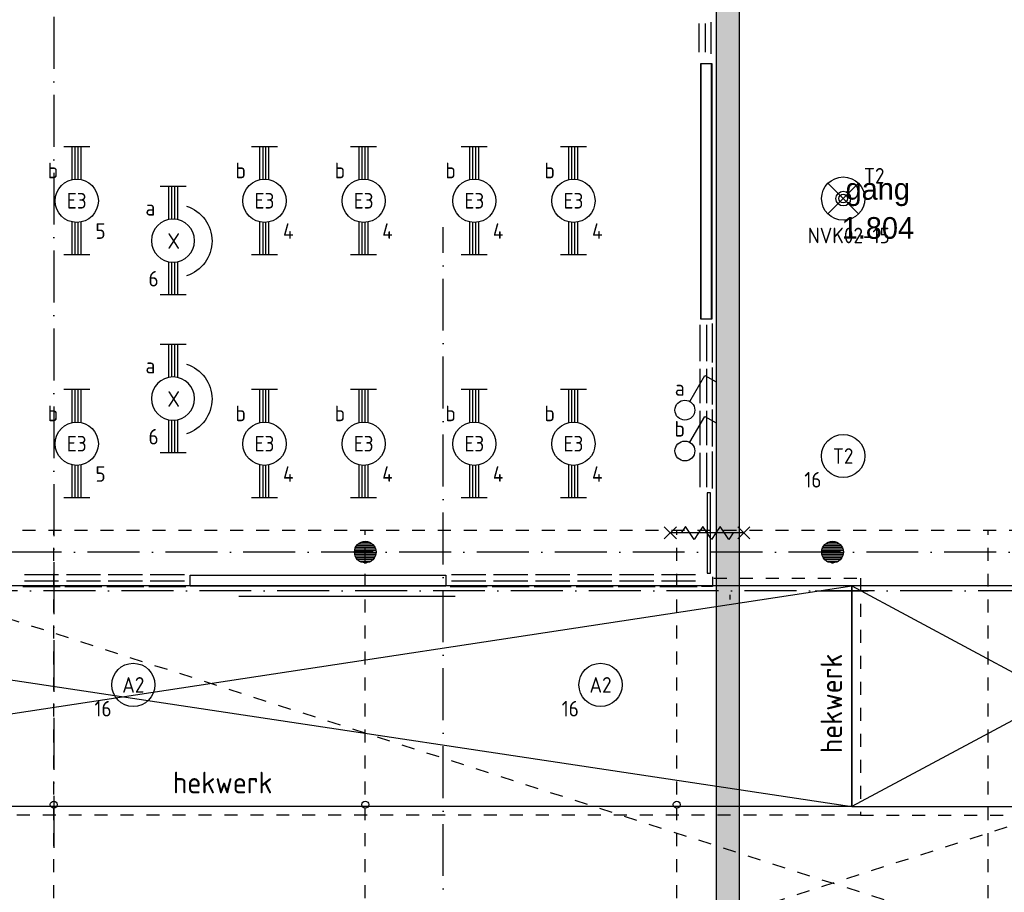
# Model space of a CAD drawing. Header units: millimetres. Extents: x 84333 to 240712, y -2244 to 84291.
# Tile 41 of 87: x 147624 to 159003, y 38094 to 48177. Entities that reach past the tile are written whole.
import ezdxf
from ezdxf.enums import TextEntityAlignment as Align

# ---------------------------------------------------------------- set-up
doc = ezdxf.new("R2010")
doc.units = ezdxf.units.MM
doc.header["$LTSCALE"] = 100
for name, pattern in [('2322108', [7, 5, -2]), ('DASHDOT', [9, 6, -1.5, 0, -1.5]), ('DASHED', [3, 1.5, -1.5])]:
    doc.linetypes.add(name, pattern=pattern)
doc.layers.get('0').update_dxf_attribs({"linetype": 'CONTINUOUS'})
for name, color, linetype in [('30MINSCHEIDING', 2, '2322108'), ('AFDELING', 4, 'CONTINUOUS'), ('AL$1----_ALGEMEEN', 7, 'CONTINUOUS'), ('AL$1----_TEKST', 7, 'CONTINUOUS'), ('AL$7----_STRAMIEN', 1, 'DASHDOT'), ('AL22----_BINNENWAND', 7, 'CONTINUOUS'), ('AL23----_VLOEREN', 4, 'CONTINUOUS'), ('AL28----_KONSTRUKTIE', 3, 'CONTINUOUS'), ('AL31----_BUITENKOZ', 7, 'CONTINUOUS'), ('AL32----_BINNENKOZ', 7, 'CONTINUOUS'), ('AL34----_BALUSTRADES', 4, 'DASHED'), ('AL65----_BEVEILIGING', 7, 'CONTINUOUS'), ('ALXAA---_GEWBETON', 12, 'CONTINUOUS'), ('BOUW', 8, 'CONTINUOUS'), ('EB63101-_ATTRIB', 2, 'CONTINUOUS'), ('EB63102-_ATTRIB', 2, 'CONTINUOUS'), ('EB63501-_ATTRIB', 2, 'CONTINUOUS'), ('EL63101-_LICHT-ARM', 3, 'CONTINUOUS'), ('EL63101-LICHT-ARM', 3, 'CONTINUOUS'), ('EL63102-_LICHT-SCH', 3, 'CONTINUOUS'), ('EL63501-_NOODVRL-ARM', 3, 'CONTINUOUS'), ('EL6441--_DATACOM', 3, 'CONTINUOUS'), ('KABELGGOOT1', 8, 'CONTINUOUS')]:
    doc.layers.add(name, color=color, linetype=linetype)
doc.styles.add('1_8', font='ISO', dxfattribs={"height": 1.8})
doc.styles.add('BURO-025', font='BUROFONT.shx', dxfattribs={"height": 250})
doc.styles.add('NORATT', font='isocp.shx')
doc.styles.get("Standard").update_dxf_attribs({"font": 'iso.shx'})
doc.styles.add('TECHNIC', font='technic_.ttf')

# ---------------------------------------------------------------- blocks, each defined once
blk = doc.blocks.new('ES3G00')
at = {"color": 0}
blk.add_circle((0, 0), 2.5, dxfattribs=at)
at = {"color": 0, "style": '1_8'}
for tag, flags, p in [('SCHAK', 8, (3.5, 2.75)), ('A_CODE', 8, (0, 0)), ('GROEP', 8, (-3.5, -2.75)), ('KAST', 9, (3.5, -2.75))]:
    blk.add_attdef(tag, text='', height=1.8, dxfattribs=dict(at, flags=flags)).set_placement(p, align=Align.MIDDLE)
blk = doc.blocks.new('SCHAK')
blk.add_lwpolyline([(0.58, 1), (2.31, 4), (3.61, 3.25)])
blk.add_circle((0, 0), 1.15)
at = {"style": '1_8'}
for tag, flags, p in [('SCHAK', 8, (3, 5.5)), ('KAST', 9, (-3, 0.5)), ('M_CODE', 9, (0, 0)), ('DOEL', 9, (-3, -2)), ('GROEP', 9, (-3, -4.5))]:
    blk.add_attdef(tag, text='', height=1.8, dxfattribs=dict(at, flags=flags)).set_placement(p, align=Align.MIDDLE_CENTER)
blk = doc.blocks.new('EJ3T20')
at = {"color": 0}
for p, q in [((-6.25, -1.5), (-6.25, 1.5)), ((6.25, -1.5), (6.25, 1.5)), ((-6.25, 0.52), (-2.44, 0.52)), ((-6.25, 0.17), (-2.49, 0.17)), ((2.44, 0.52), (6.25, 0.52)), ((2.49, 0.17), (6.25, 0.17)), ((-6.25, -0.17), (-2.49, -0.17)), ((-6.25, -0.52), (-2.44, -0.52)), ((2.44, -0.52), (6.25, -0.52)), ((2.49, -0.17), (6.25, -0.17))]:
    blk.add_line(p, q, dxfattribs=at)
blk.add_circle((0, 0), 2.5, dxfattribs=at)
at = {"color": 0, "style": '1_8'}
for tag, flags, p in [('SCHAK', 8, (3.5, 2.75)), ('A_CODE', 8, (0, 0)), ('GROEP', 8, (-3.5, -2.75)), ('KAST', 9, (3.5, -2.75))]:
    blk.add_attdef(tag, text='', height=1.8, dxfattribs=dict(at, flags=flags)).set_placement(p, align=Align.MIDDLE)
blk = doc.blocks.new('ES3G01')
at = {"color": 0}
for p, q in [((-1.77, 1.77), (1.77, -1.77)), ((1.77, 1.77), (-1.77, -1.77))]:
    blk.add_line(p, q, dxfattribs=at)
at = {"color": 6}
blk.add_lwpolyline([(1.77, -1.77), (1.75, -1.75)], dxfattribs=at)
blk.add_circle((0, 0), 2.5)
at = {"color": 0}
for radius in [0.85, 0.5]:
    blk.add_circle((0, 0), radius, dxfattribs=at)
at = {"color": 6, "style": '1_8'}
for tag, flags, p in [('A_CODE', 8, (-3.5, 2.75)), ('SCHAK', 8, (3.5, 2.75)), ('GROEP', 8, (-3.5, -2.75)), ('KAST', 9, (3.5, -2.75))]:
    blk.add_attdef(tag, text='', height=1.8, dxfattribs=dict(at, flags=flags)).set_placement(p, align=Align.MIDDLE)
blk = doc.blocks.new('PENDEL')
at = {"color": 0}
for p, q in [((-6.25, -1.5), (-6.25, 1.5)), ((6.25, -1.5), (6.25, 1.5)), ((-6.25, 0.52), (-2.44, 0.52)), ((-6.25, 0.18), (-2.49, 0.18)), ((2.44, 0.52), (6.25, 0.52)), ((2.49, 0.18), (6.25, 0.18)), ((-6.25, -0.18), (-2.49, -0.18)), ((-6.25, -0.52), (-2.44, -0.52)), ((2.44, -0.52), (6.25, -0.52)), ((2.49, -0.18), (6.25, -0.18))]:
    blk.add_line(p, q, dxfattribs=at)
blk.add_circle((0, 0), 2.5, dxfattribs=at)
at = {"layer": 'EL63101-_LICHT-ARM'}
blk.add_arc((0.04, -0.3), 4.21, 197.6135, 342.3865, dxfattribs=at)
at = {"color": 6, "style": '1_8'}
for tag, flags, p in [('SCHAK', 8, (3.5, 2.75)), ('A_CODE', 8, (0, 0)), ('GROEP', 8, (-3.5, -2.75)), ('KAST', 9, (3.5, -2.75))]:
    blk.add_attdef(tag, text='', height=1.8, dxfattribs=dict(at, flags=flags)).set_placement(p, align=Align.MIDDLE)
at = {"style": '1_8', "flags": 8}
blk.add_attdef('M_CODE', text='', height=3.6, dxfattribs=at).set_placement((0, 0), align=Align.MIDDLE_CENTER)
blk = doc.blocks.new('A$C13e6995e')
at = {"layer": 'KABELGGOOT1'}
h = blk.add_hatch(dxfattribs=at)
h.set_pattern_fill('DOTS', color=256, scale=40, style=0)
h.set_pattern_definition([(8e-14, (39793.956, 199192.7), (31.75, 63.5), [0, -63.5])])
h.paths.add_polyline_path([(71609, 68494), (71339, 68494), (71339, 38316), (71609, 38316)])
at = {"layer": '30MINSCHEIDING'}
blk.add_line((71500, 43776), (71500, 43721), dxfattribs=at)
at = {"layer": 'AL$1----_ALGEMEEN', "color": 8, "linetype": 'DASHED'}
for p, q in [((59995, 36370), (85375, 44520)), ((85375, 44520), (59995, 44520)), ((59995, 44520), (85375, 36370)), ((63685, 36370), (63685, 44520)), ((67285, 36370), (67285, 44520)), ((70885, 36370), (70885, 44520)), ((74485, 36370), (74485, 44520)), ((73007, 41230), (77539, 41230))]:
    blk.add_line(p, q, dxfattribs=at)
at = {"layer": 'AL$1----_ALGEMEEN', "color": 8}
for p, q in [((72485, 43820), (73098, 43820)), ((68325, 43755), (65825, 43755))]:
    blk.add_line(p, q, dxfattribs=at)
at = {"layer": 'AL$7----_STRAMIEN', "color": 1}
for p, q in [((151985, 44270), (8891, 44270)), ((152377, 43820), (9684, 43820))]:
    blk.add_line(p, q, dxfattribs=at)
blk.add_lwpolyline([(63685, 79257), (63685, 40820)], dxfattribs=at)
at = {"layer": 'AL$7----_STRAMIEN'}
blk.add_lwpolyline([(68185, 9924), (68185, 48023)], dxfattribs=at)
at = {"layer": 'AL22----_BINNENWAND', "color": 8}
for p, q in [((71164, 46961), (71164, 49915)), ((71164, 49915), (71289, 49915)), ((71289, 49915), (71289, 46961)), ((71289, 46961), (71164, 46961)), ((65262, 44003), (68216, 44003)), ((65262, 43878), (65262, 44003)), ((68216, 44003), (68216, 43878)), ((68216, 43878), (65262, 43878))]:
    blk.add_line(p, q, dxfattribs=at)
at = {"layer": 'AL22----_BINNENWAND', "color": 8, "linetype": 'Continuous'}
for p, q in [((71167, 46961), (71167, 49915)), ((71287, 46961), (71287, 49915)), ((65262, 44001), (68216, 44001)), ((65262, 43881), (68216, 43881))]:
    blk.add_line(p, q, dxfattribs=at)
at = {"layer": 'AL23----_VLOEREN', "color": 8}
for p, q in [((72907, 43878), (56145, 43878)), ((56145, 41330), (72907, 43878)), ((56145, 43852), (72907, 41330)), ((77662, 43878), (72907, 41330)), ((72907, 43878), (77662, 41330)), ((72907, 43878), (72907, 41330)), ((77662, 43878), (72907, 43878)), ((72907, 41330), (72907, 43878)), ((72907, 41330), (56145, 41330)), ((72907, 41330), (77662, 41330))]:
    blk.add_line(p, q, dxfattribs=at)
at = {"layer": 'AL28----_KONSTRUKTIE', "color": 8}
for centre, radius in [((67285, 44270), 125), ((72685, 44270), 125), ((63685, 41351), 40), ((67285, 41351), 40), ((70885, 41351), 40)]:
    blk.add_circle(centre, radius, dxfattribs=at)
at = {"layer": 'AL31----_BUITENKOZ', "color": 8, "linetype": 'Continuous'}
for p, q in [((71276, 44956), (71235, 44956)), ((71235, 44956), (71235, 44026)), ((71276, 44026), (71276, 44956)), ((71235, 44026), (71276, 44026))]:
    blk.add_line(p, q, dxfattribs=at)
at = {"layer": 'AL32----_BINNENKOZ', "color": 8}
for p, q in [((71145, 50045), (71145, 50377)), ((71217, 50045), (71217, 50377)), ((71284, 50028), (71284, 50394)), ((71157, 46476), (71157, 46894)), ((71229, 46894), (71229, 46476)), ((71296, 46459), (71296, 46911)), ((71157, 45991), (71157, 46386)), ((71229, 46386), (71229, 45991)), ((71296, 45974), (71296, 46403)), ((71157, 45506), (71157, 45901)), ((71229, 45901), (71229, 45506)), ((71296, 45489), (71296, 45918)), ((71157, 45021), (71157, 45416)), ((71229, 45416), (71229, 45021)), ((71296, 45004), (71296, 45433)), ((63345, 44010), (63740, 44010)), ((63345, 43938), (63740, 43938)), ((63830, 44010), (64225, 44010)), ((63830, 43938), (64225, 43938)), ((64315, 44010), (64710, 44010)), ((64315, 43938), (64710, 43938)), ((64800, 44010), (65195, 44010)), ((64800, 43938), (65195, 43938)), ((68283, 44010), (68678, 44010)), ((68283, 43938), (68678, 43938)), ((68768, 44010), (69163, 44010)), ((68768, 43938), (69163, 43938)), ((69253, 44010), (69648, 44010)), ((69253, 43938), (69648, 43938)), ((69738, 44010), (70133, 44010)), ((69738, 43938), (70133, 43938)), ((70223, 44010), (70618, 44010)), ((70223, 43938), (70618, 43938)), ((70708, 44010), (71103, 44010)), ((70708, 43938), (71103, 43938)), ((71296, 43984), (71296, 43870)), ((63328, 43871), (63757, 43871)), ((63813, 43871), (64242, 43871)), ((64298, 43871), (64727, 43871)), ((64783, 43871), (65212, 43871)), ((68266, 43871), (68695, 43871)), ((68751, 43871), (69180, 43871)), ((69236, 43871), (69665, 43871)), ((69721, 43871), (70150, 43871)), ((70206, 43871), (70635, 43871)), ((70691, 43871), (71120, 43871)), ((71296, 43870), (71170, 43870))]:
    blk.add_line(p, q, dxfattribs=at)
at = {"layer": 'AL34----_BALUSTRADES', "color": 8}
for p, q in [((71314, 43970), (73007, 43970)), ((73007, 43970), (73007, 41230)), ((73007, 41230), (56080, 41230))]:
    blk.add_line(p, q, dxfattribs=at)
at = {"layer": 'AL65----_BEVEILIGING', "color": 8, "linetype": 'Continuous'}
for p, q in [((70880, 44421), (70740, 44561)), ((70880, 44561), (70740, 44421)), ((70985, 44566), (70935, 44491)), ((71085, 44416), (70985, 44566)), ((71185, 44566), (71135, 44491)), ((71285, 44416), (71185, 44566)), ((71385, 44566), (71335, 44491)), ((71485, 44416), (71385, 44566)), ((71730, 44421), (71590, 44561)), ((71730, 44561), (71590, 44421)), ((71660, 44491), (70810, 44491)), ((71135, 44491), (71085, 44416)), ((71335, 44491), (71285, 44416)), ((71535, 44491), (71485, 44416))]:
    blk.add_line(p, q, dxfattribs=at)
at = {"layer": 'ALXAA---_GEWBETON', "color": 8}
for p, q in [((67238, 44386), (67332, 44386)), ((72638, 44386), (72732, 44386)), ((67160, 44266), (67410, 44266)), ((67161, 44286), (67409, 44286)), ((67165, 44306), (67405, 44306)), ((67173, 44326), (67397, 44326)), ((67185, 44346), (67384, 44346)), ((67205, 44366), (67365, 44366)), ((72560, 44266), (72810, 44266)), ((72561, 44286), (72809, 44286)), ((72565, 44306), (72805, 44306)), ((72573, 44326), (72797, 44326)), ((72585, 44346), (72784, 44346)), ((72605, 44366), (72765, 44366)), ((67162, 44246), (67408, 44246)), ((67168, 44226), (67402, 44226)), ((67178, 44206), (67392, 44206)), ((67193, 44186), (67377, 44186)), ((67216, 44166), (67354, 44166)), ((72562, 44246), (72808, 44246)), ((72568, 44226), (72802, 44226)), ((72578, 44206), (72792, 44206)), ((72593, 44186), (72777, 44186)), ((72616, 44166), (72754, 44166)), ((67272, 44146), (67298, 44146)), ((72672, 44146), (72698, 44146))]:
    blk.add_line(p, q, dxfattribs=at)
at = {"layer": 'KABELGGOOT1'}
for p, q in [((71339, 68870, 3650), (71339, 38306, 3650)), ((71609, 38306, 3650), (71609, 68525, 3650))]:
    blk.add_line(p, q, dxfattribs=at)
at = {"layer": 'AFDELING', "color": 8, "style": 'TECHNIC'}
for p in [(92219, 54468), (58038, 41625), (88108, 41444)]:
    blk.add_attdef('VIDE', text='', height=500, dxfattribs=at).set_placement(p, align=Align.CENTER)
blk.add_attdef('VIDE', text='', height=500, rotation=90, dxfattribs=at).set_placement((75129, 25766), align=Align.CENTER)
at = {"layer": 'AL$1----_TEKST', "color": 8}
blk.add_text('hekwerk', height=250, rotation=90, dxfattribs=at).set_placement((72796, 41946))
blk.add_text('hekwerk', height=250, dxfattribs=at).set_placement((65062, 41482))
at = {"layer": 'BOUW', "style": 'BURO-025'}
for s, p in [('gang', (72836, 48341)), ('1.804', (72791, 47890))]:
    blk.add_text(s, height=250, dxfattribs=at).set_placement(p)

msp = doc.modelspace()

# ---------------------------------------------------------------- block references
at = {"layer": 'EL63101-_LICHT-ARM'}
ref = msp.add_blockref('EJ3T20', (148283, 46085, 3500), dxfattribs=dict(at, xscale=100, yscale=100, zscale=100, rotation=90))
ref.add_attrib('A_CODE', 'E3', dxfattribs={"layer": 'EB63101-_ATTRIB', "color": 1, "height": 180, "style": 'NORATT', "flags": 8}).set_placement((148283, 46085, 3500), align=Align.MIDDLE)
ref.add_attrib('GROEP', '5', dxfattribs={"layer": 'EB63101-_ATTRIB', "color": 1, "height": 180, "style": 'NORATT', "flags": 8}).set_placement((148558, 45735, 3500), align=Align.MIDDLE)
ref.add_attrib('SCHAK', 'b', dxfattribs={"layer": 'EB63101-_ATTRIB', "color": 1, "height": 180, "style": 'NORATT', "flags": 8}).set_placement((148008, 46435, 3500), align=Align.MIDDLE)
ref = msp.add_blockref('EJ3T20', (150453, 46085, 3500), dxfattribs=dict(at, xscale=100, yscale=100, zscale=100, rotation=90))
ref.add_attrib('A_CODE', 'E3', dxfattribs={"layer": 'EB63101-_ATTRIB', "color": 1, "height": 180, "style": 'NORATT', "flags": 8}).set_placement((150453, 46085, 3500), align=Align.MIDDLE)
ref.add_attrib('GROEP', '4', dxfattribs={"layer": 'EB63101-_ATTRIB', "color": 1, "height": 180, "style": 'NORATT', "flags": 8}).set_placement((150728, 45735, 3500), align=Align.MIDDLE)
ref.add_attrib('SCHAK', 'b', dxfattribs={"layer": 'EB63101-_ATTRIB', "color": 1, "height": 180, "style": 'NORATT', "flags": 8}).set_placement((150178, 46435, 3500), align=Align.MIDDLE)
ref = msp.add_blockref('EJ3T20', (151599, 46085, 3500), dxfattribs=dict(at, xscale=100, yscale=100, zscale=100, rotation=90))
ref.add_attrib('A_CODE', 'E3', dxfattribs={"layer": 'EB63101-_ATTRIB', "color": 1, "height": 180, "style": 'NORATT', "flags": 8}).set_placement((151599, 46085, 3500), align=Align.MIDDLE)
ref.add_attrib('GROEP', '4', dxfattribs={"layer": 'EB63101-_ATTRIB', "color": 1, "height": 180, "style": 'NORATT', "flags": 8}).set_placement((151874, 45735, 3500), align=Align.MIDDLE)
ref.add_attrib('SCHAK', 'b', dxfattribs={"layer": 'EB63101-_ATTRIB', "color": 1, "height": 180, "style": 'NORATT', "flags": 8}).set_placement((151324, 46435, 3500), align=Align.MIDDLE)
ref = msp.add_blockref('EJ3T20', (152878, 46085, 3500), dxfattribs=dict(at, xscale=100, yscale=100, zscale=100, rotation=90))
ref.add_attrib('A_CODE', 'E3', dxfattribs={"layer": 'EB63101-_ATTRIB', "color": 1, "height": 180, "style": 'NORATT', "flags": 8}).set_placement((152878, 46085, 3500), align=Align.MIDDLE)
ref.add_attrib('GROEP', '4', dxfattribs={"layer": 'EB63101-_ATTRIB', "color": 1, "height": 180, "style": 'NORATT', "flags": 8}).set_placement((153153, 45735, 3500), align=Align.MIDDLE)
ref.add_attrib('SCHAK', 'b', dxfattribs={"layer": 'EB63101-_ATTRIB', "color": 1, "height": 180, "style": 'NORATT', "flags": 8}).set_placement((152603, 46435, 3500), align=Align.MIDDLE)
ref = msp.add_blockref('EJ3T20', (154024, 46085, 3500), dxfattribs=dict(at, xscale=100, yscale=100, zscale=100, rotation=90))
ref.add_attrib('A_CODE', 'E3', dxfattribs={"layer": 'EB63101-_ATTRIB', "color": 1, "height": 180, "style": 'NORATT', "flags": 8}).set_placement((154024, 46085, 3500), align=Align.MIDDLE)
ref.add_attrib('GROEP', '4', dxfattribs={"layer": 'EB63101-_ATTRIB', "color": 1, "height": 180, "style": 'NORATT', "flags": 8}).set_placement((154299, 45735, 3500), align=Align.MIDDLE)
ref.add_attrib('SCHAK', 'b', dxfattribs={"layer": 'EB63101-_ATTRIB', "color": 1, "height": 180, "style": 'NORATT', "flags": 8}).set_placement((153749, 46435, 3500), align=Align.MIDDLE)
ref = msp.add_blockref('EJ3T20', (148283, 43278, 3500), dxfattribs=dict(at, xscale=100, yscale=100, zscale=100, rotation=90))
ref.add_attrib('A_CODE', 'E3', dxfattribs={"layer": 'EB63101-_ATTRIB', "color": 1, "height": 180, "style": 'NORATT', "flags": 8}).set_placement((148283, 43278, 3500), align=Align.MIDDLE)
ref.add_attrib('GROEP', '5', dxfattribs={"layer": 'EB63101-_ATTRIB', "color": 1, "height": 180, "style": 'NORATT', "flags": 8}).set_placement((148558, 42928, 3500), align=Align.MIDDLE)
ref.add_attrib('SCHAK', 'b', dxfattribs={"layer": 'EB63101-_ATTRIB', "color": 1, "height": 180, "style": 'NORATT', "flags": 8}).set_placement((148008, 43628, 3500), align=Align.MIDDLE)
ref = msp.add_blockref('EJ3T20', (150453, 43278, 3500), dxfattribs=dict(at, xscale=100, yscale=100, zscale=100, rotation=90))
ref.add_attrib('A_CODE', 'E3', dxfattribs={"layer": 'EB63101-_ATTRIB', "color": 1, "height": 180, "style": 'NORATT', "flags": 8}).set_placement((150453, 43278, 3500), align=Align.MIDDLE)
ref.add_attrib('GROEP', '4', dxfattribs={"layer": 'EB63101-_ATTRIB', "color": 1, "height": 180, "style": 'NORATT', "flags": 8}).set_placement((150728, 42928, 3500), align=Align.MIDDLE)
ref.add_attrib('SCHAK', 'b', dxfattribs={"layer": 'EB63101-_ATTRIB', "color": 1, "height": 180, "style": 'NORATT', "flags": 8}).set_placement((150178, 43628, 3500), align=Align.MIDDLE)
ref = msp.add_blockref('EJ3T20', (151599, 43278, 3500), dxfattribs=dict(at, xscale=100, yscale=100, zscale=100, rotation=90))
ref.add_attrib('A_CODE', 'E3', dxfattribs={"layer": 'EB63101-_ATTRIB', "color": 1, "height": 180, "style": 'NORATT', "flags": 8}).set_placement((151599, 43278, 3500), align=Align.MIDDLE)
ref.add_attrib('GROEP', '4', dxfattribs={"layer": 'EB63101-_ATTRIB', "color": 1, "height": 180, "style": 'NORATT', "flags": 8}).set_placement((151874, 42928, 3500), align=Align.MIDDLE)
ref.add_attrib('SCHAK', 'b', dxfattribs={"layer": 'EB63101-_ATTRIB', "color": 1, "height": 180, "style": 'NORATT', "flags": 8}).set_placement((151324, 43628, 3500), align=Align.MIDDLE)
ref = msp.add_blockref('EJ3T20', (152878, 43278, 3500), dxfattribs=dict(at, xscale=100, yscale=100, zscale=100, rotation=90))
ref.add_attrib('A_CODE', 'E3', dxfattribs={"layer": 'EB63101-_ATTRIB', "color": 1, "height": 180, "style": 'NORATT', "flags": 8}).set_placement((152878, 43278, 3500), align=Align.MIDDLE)
ref.add_attrib('GROEP', '4', dxfattribs={"layer": 'EB63101-_ATTRIB', "color": 1, "height": 180, "style": 'NORATT', "flags": 8}).set_placement((153153, 42928, 3500), align=Align.MIDDLE)
ref.add_attrib('SCHAK', 'b', dxfattribs={"layer": 'EB63101-_ATTRIB', "color": 1, "height": 180, "style": 'NORATT', "flags": 8}).set_placement((152603, 43628, 3500), align=Align.MIDDLE)
ref = msp.add_blockref('EJ3T20', (154024, 43278, 3500), dxfattribs=dict(at, xscale=100, yscale=100, zscale=100, rotation=90))
ref.add_attrib('A_CODE', 'E3', dxfattribs={"layer": 'EB63101-_ATTRIB', "color": 1, "height": 180, "style": 'NORATT', "flags": 8}).set_placement((154024, 43278, 3500), align=Align.MIDDLE)
ref.add_attrib('GROEP', '4', dxfattribs={"layer": 'EB63101-_ATTRIB', "color": 1, "height": 180, "style": 'NORATT', "flags": 8}).set_placement((154299, 42928, 3500), align=Align.MIDDLE)
ref.add_attrib('SCHAK', 'b', dxfattribs={"layer": 'EB63101-_ATTRIB', "color": 1, "height": 180, "style": 'NORATT', "flags": 8}).set_placement((153749, 43628, 3500), align=Align.MIDDLE)
ref = msp.add_blockref('ES3G00', (157141, 43136, 3500), dxfattribs=dict(at, xscale=100, yscale=100, zscale=100))
ref.add_attrib('A_CODE', 'T2', dxfattribs={"layer": 'EB63101-_ATTRIB', "color": 1, "height": 180, "style": '1_8', "flags": 8}).set_placement((157141, 43136, 3500), align=Align.MIDDLE)
ref.add_attrib('GROEP', '16', dxfattribs={"layer": 'EB63101-_ATTRIB', "color": 1, "height": 180, "style": '1_8', "flags": 8}).set_placement((156791, 42861, 3500), align=Align.MIDDLE)
ref = msp.add_blockref('ES3G00', (148937, 40491), dxfattribs=dict(at, xscale=100, yscale=100, zscale=100))
ref.add_attrib('A_CODE', 'A2', dxfattribs={"layer": 'EB63101-_ATTRIB', "color": 1, "height": 180, "style": '1_8', "flags": 8}).set_placement((148937, 40491), align=Align.MIDDLE)
ref.add_attrib('GROEP', '16', dxfattribs={"layer": 'EB63101-_ATTRIB', "color": 1, "height": 180, "style": '1_8', "flags": 8}).set_placement((148587, 40216), align=Align.MIDDLE)
ref = msp.add_blockref('ES3G00', (154337, 40491), dxfattribs=dict(at, xscale=100, yscale=100, zscale=100))
ref.add_attrib('A_CODE', 'A2', dxfattribs={"layer": 'EB63101-_ATTRIB', "color": 1, "height": 180, "style": '1_8', "flags": 8}).set_placement((154337, 40491), align=Align.MIDDLE)
ref.add_attrib('GROEP', '16', dxfattribs={"layer": 'EB63101-_ATTRIB', "color": 1, "height": 180, "style": '1_8', "flags": 8}).set_placement((153987, 40216), align=Align.MIDDLE)
at = {"layer": 'EL63101-LICHT-ARM'}
ref = msp.add_blockref('PENDEL', (149396, 45624), dxfattribs=dict(at, xscale=-100, yscale=100, zscale=100, rotation=90))
ref.add_attrib('SCHAK', 'a', dxfattribs={"layer": 'EB63101-_ATTRIB', "color": 1, "height": 180, "style": '1_8', "flags": 8}).set_placement((149134, 46004), align=Align.MIDDLE)
ref.add_attrib('GROEP', '6', dxfattribs={"layer": 'EB63101-_ATTRIB', "color": 1, "height": 180, "style": '1_8', "flags": 8}).set_placement((149171, 45184), align=Align.MIDDLE)
ref.add_attrib('A_CODE', 'X', dxfattribs={"layer": 'EB63101-_ATTRIB', "color": 1, "height": 180, "style": '1_8', "flags": 8}).set_placement((149404, 45620), align=Align.MIDDLE)
ref = msp.add_blockref('PENDEL', (149396, 43799), dxfattribs=dict(at, xscale=-100, yscale=100, zscale=100, rotation=90))
ref.add_attrib('SCHAK', 'a', dxfattribs={"layer": 'EB63101-_ATTRIB', "color": 1, "height": 180, "style": '1_8', "flags": 8}).set_placement((149134, 44180), align=Align.MIDDLE)
ref.add_attrib('GROEP', '6', dxfattribs={"layer": 'EB63101-_ATTRIB', "color": 1, "height": 180, "style": '1_8', "flags": 8}).set_placement((149171, 43359), align=Align.MIDDLE)
ref.add_attrib('A_CODE', 'X', dxfattribs={"layer": 'EB63101-_ATTRIB', "color": 1, "height": 180, "style": '1_8', "flags": 8}).set_placement((149404, 43795), align=Align.MIDDLE)
at = {"layer": 'EL63102-_LICHT-SCH'}
ref = msp.add_blockref('SCHAK', (155312, 43666, 1050), dxfattribs=dict(at, xscale=100, yscale=100, zscale=100))
ref.add_attrib('SCHAK', 'a', dxfattribs={"layer": 'EB63102-_ATTRIB', "color": 1, "height": 180, "style": '1_8', "flags": 8}).set_placement((155252, 43922, 1050), align=Align.MIDDLE_CENTER)
ref = msp.add_blockref('SCHAK', (155312, 43194, 1050), dxfattribs=dict(at, xscale=100, yscale=100, zscale=100))
ref.add_attrib('SCHAK', 'b', dxfattribs={"layer": 'EB63102-_ATTRIB', "color": 1, "height": 180, "style": '1_8', "flags": 8}).set_placement((155252, 43450, 1050), align=Align.MIDDLE_CENTER)
at = {"layer": 'EL63501-_NOODVRL-ARM'}
ref = msp.add_blockref('ES3G01', (157142, 46110), dxfattribs=dict(at, xscale=100, yscale=100, zscale=100))
ref.add_attrib('A_CODE', 'T2', dxfattribs={"layer": 'EB63501-_ATTRIB', "color": 1, "height": 180, "style": '1_8', "flags": 8}).set_placement((157500, 46374), align=Align.MIDDLE)
ref.add_attrib('GROEP', 'NVK02-15', dxfattribs={"layer": 'EB63501-_ATTRIB', "color": 1, "height": 180, "style": '1_8', "flags": 8}).set_placement((157205, 45684), align=Align.MIDDLE)
at = {"layer": 'EL6441--_DATACOM'}
msp.add_blockref('A$C13e6995e', (84333, -2244), dxfattribs=at)

doc.saveas('drawing.dxf')
